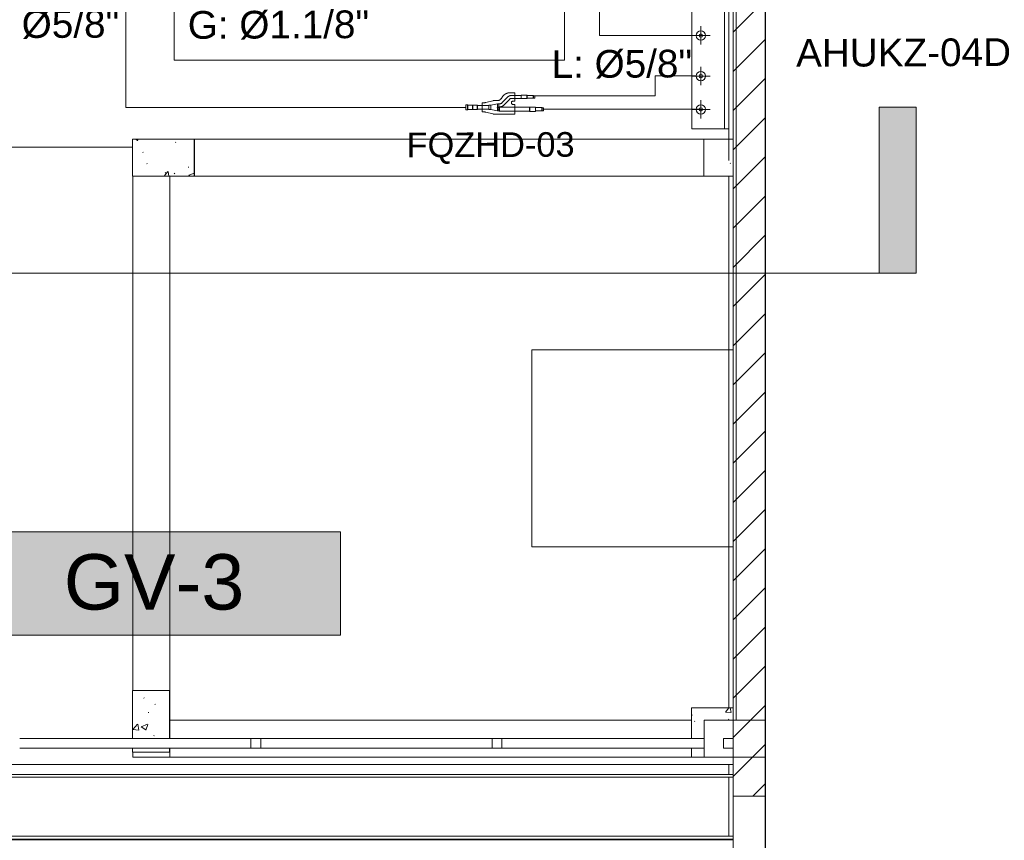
# Model space of a CAD drawing. Header units: metres. Extents: x 2.5 to 41.3, y -72.9 to -49.4.
# Tile 9 of 28: x 37.1 to 41.1, y -68.7 to -65.4. Entities that reach past the tile are written whole.
import ezdxf

# ---------------------------------------------------------------- set-up
doc = ezdxf.new("R2010")
doc.units = ezdxf.units.M
doc.linetypes.add('IMPORT-IMPORT-DASHDOT _2_', pattern=[25.4, 12.7, -6.35, 0, -6.35])
for name, color, linetype, lineweight in [('_0', 7, 'Continuous', 18), ('A-COLS', 7, 'Continuous', 18), ('A-FLOR', 7, 'Continuous', 18), ('A-GLAZ-CWMG', 7, 'Continuous', 18), ('A-ROOF', 7, 'Continuous', 18), ('A-WALL-PATT', 7, 'Continuous', 18), ('G-ANNO-SYMB', 7, 'Continuous', 9), ('I-WALL', 7, 'Continuous', 18), ('S-BEAM', 7, 'Continuous', 18), ('S-COLS', 7, 'Continuous', 18)]:
    doc.layers.add(name, color=color, linetype=linetype, lineweight=lineweight)
for name, color, linetype, lineweight, true_color in [('HVAC-RFNT', 30, 'Continuous', 18, 0xff7f00), ('LAJE TÉCNICA -FRIG_dwg', 7, 'Continuous', 18, 0x767676), ('M-EQPM-IDEN', 1, 'Continuous', 9, 0xff0000), ('TUB_FRIGO', 30, 'Continuous', 18, 0xff7f00), ('TUB_FRIGO_VRF', 30, 'Continuous', 18, 0xff7f00)]:
    doc.layers.add(name, color=color, linetype=linetype, lineweight=lineweight, true_color=true_color)
doc.styles.add('Arial', font='arial.ttf', dxfattribs={"height": 0.1})
doc.styles.add('Arial_1', font='arial.ttf', dxfattribs={"height": 0.1125})
doc.styles.add('Arial_4', font='arial.ttf', dxfattribs={"height": 0.225})
pattern_1 = [(50, (21.555, -62.9), (0.273274, -0.0239114), [0.02857, -0.31432]), (355, (21.555, -62.9), (-0.0528634, 0.286588), [0.02286, -0.25146]), (100.451, (21.578, -62.902), (0.220418, 0.2626804), [0.02429, -0.26714]), (46.184, (21.555, -62.824), (0.4066185, -0.0630575), [0.04286, -0.47149]), (96.636, (21.589, -62.829), (0.3561065, 0.371139), [0.03643, -0.4007]), (351.184, (21.555, -62.824), (0.356108, 0.371137), [0.03429, -0.37719]), (21, (21.593, -62.843), (0.2274184, -0.1533992), [0.02858, -0.31433]), (326, (21.593, -62.843), (0.0927052, 0.276284), [0.02286, -0.25146]), (71.451, (21.612, -62.856), (0.3201318, 0.1228847), [0.02429, -0.26714]), (37.5, (21.555, -62.9), (0.0046375, 0.12683267), [0.00251, -0.2459, 0.00251, -0.25276, -0.25241]), (37.5, (21.555, -62.9), (0.0046375, 0.12683267), [-0.50368, 0.00251, -0.2499]), (7.5, (21.555, -62.9), (0.1002335, 0.1502687), [0.00251, -0.14303, 0.00251, -0.24018, -0.0962]), (7.5, (21.555, -62.9), (0.1002335, 0.1502687), [-0.38824, 0.00251, -0.09369]), (327.5, (21.47, -62.9), (0.2033841, -0.0085941), [0.00251, -0.09274, 0.00251, -0.29467, -0.39433]), (327.5, (21.47, -62.9), (0.2033841, -0.0085941), [-0.39243, 0.00251, -0.39182]), (317.5, (21.432, -62.9), (0.2221916, 0.0381397), [0.00251, -0.12131, 0.00251, -0.19484, -0.28004]), (317.5, (21.432, -62.9), (0.2221916, 0.0381397), [-0.32118, 0.00251, -0.27752])]

# ---------------------------------------------------------------- blocks, each defined once
blk = doc.blocks.new('Rectangular Mullion - 30mm Square-7992605-LAJE TÉCNICA - FRIGORÍFICA')
at = {"layer": 'A-GLAZ-CWMG', "color": 253, "true_color": 0xaaaaaa}
blk.add_line((40.0373, -68.6993), (11.9115, -68.6993), dxfattribs=at)
blk = doc.blocks.new('Telhados 3 - Telhados 3-7987247-LAJE TÉCNICA - FRIGORÍFICA')
at = {"layer": 'A-ROOF', "color": 253, "true_color": 0xaaaaaa}
for p, q in [((40.0373, -68.4394), (35.2086, -68.4394)), ((40.0373, -68.4494), (35.179, -68.4494)), ((40.0373, -68.6894), (11.7373, -68.6894)), ((40.0373, -68.7021), (11.9115, -68.7021))]:
    blk.add_line(p, q, dxfattribs=at)
blk = doc.blocks.new('Rectangular Mullion - 4x4 cm - offset 2cm-8470677-LAJE TÉCNICA - FRIGORÍFICA')
at = {"layer": 'A-GLAZ-CWMG', "color": 253, "true_color": 0xaaaaaa}
for p, q in [((-0.04, 0.04), (0, 0.04)), ((-0.04, 0), (-0.04, 0.04)), ((0, 0), (-0.04, 0)), ((0, 0.04), (0, 0))]:
    blk.add_line(p, q, dxfattribs=at)
blk = doc.blocks.new('Rectangular Mullion - 4x4 cm - offset 2cm-8470662-LAJE TÉCNICA - FRIGORÍFICA')
at = {"layer": 'A-GLAZ-CWMG', "color": 253, "true_color": 0xaaaaaa}
for p, q in [((36.1586, -68.2871), (37.0983, -68.2871)), ((37.0983, -68.3271), (36.1586, -68.3271))]:
    blk.add_line(p, q, dxfattribs=at)
blk = doc.blocks.new('Rectangular Mullion - 4x4 cm - offset 2cm-V4-LAJE TÉCNICA - FRIGORÍFICA')
at = {"layer": 'A-GLAZ-CWMG', "color": 253, "true_color": 0xaaaaaa}
for p, q in [((39.0977, -68.2871), (39.9188, -68.2871)), ((39.9188, -68.3271), (39.0977, -68.3271))]:
    blk.add_line(p, q, dxfattribs=at)
blk = doc.blocks.new('Rectangular Mullion - 4x4 cm - offset 2cm-8470665-LAJE TÉCNICA - FRIGORÍFICA')
at = {"layer": 'A-GLAZ-CWMG', "color": 253, "true_color": 0xaaaaaa}
for p, q in [((0, 0.04), (0.04, 0.04)), ((0, 0), (0, 0.04)), ((0.04, 0), (0, 0)), ((0.04, 0.04), (0.04, 0))]:
    blk.add_line(p, q, dxfattribs=at)
blk = doc.blocks.new('Rectangular Mullion - 4x4 cm - offset 2cm-8470666-LAJE TÉCNICA - FRIGORÍFICA')
at = {"layer": 'A-GLAZ-CWMG', "color": 253, "true_color": 0xaaaaaa}
for p, q in [((0, 0.04), (0.04, 0.04)), ((0, 0), (0, 0.04)), ((0.04, 0), (0, 0)), ((0.04, 0.04), (0.04, 0))]:
    blk.add_line(p, q, dxfattribs=at)
blk = doc.blocks.new('4 GRE - ESCOLA DE CINEMA E AUDIOVISUAL CINE REX R07_rvt-1-LAJE TÉCNICA - FRIGORÍFICA')
at = {"layer": 'A-WALL-PATT', "true_color": 0xd4d4d4}
h = blk.add_hatch(dxfattribs=at)
h.set_pattern_fill('FP_2', color=254, style=0, pattern_type=2)
h.set_pattern_definition([(45, (21.555, -62.9), (-0.0795495, 0.0795495), [])])
h.paths.add_polyline_path([(40.0373, -68.5214), (40.1673, -68.5214), (40.1673, -51.0704), (40.0373, -51.0704), (40.0373, -67.0466)])
at = {"layer": 'S-COLS', "true_color": 0xaaaaaa}
h = blk.add_hatch(dxfattribs=at)
h.set_pattern_fill('FP_11', color=253, style=0, pattern_type=2)
h.set_pattern_definition(pattern_1)
h.paths.add_polyline_path([(37.8473, -66.0031), (37.8473, -65.8531), (37.5973, -65.8531), (37.5973, -66.0031)])
h = blk.add_hatch(dxfattribs=at)
h.set_pattern_fill('FP_11', color=253, style=0, pattern_type=2)
h.set_pattern_definition(pattern_1)
h.paths.add_polyline_path([(39.9173, -66.0031), (40.0373, -66.0031), (40.0373, -65.8531), (39.9173, -65.8531)])
h = blk.add_hatch(dxfattribs=at)
h.set_pattern_fill('FP_12', color=253, style=0, pattern_type=2)
h.set_pattern_definition([(50, (21.555, -62.9), (0.273274, -0.0239114), [0.02858, -0.31433]), (355, (21.555, -62.9), (-0.0528634, 0.286588), [0.02286, -0.25146]), (100.451, (21.578, -62.902), (0.220418, 0.2626804), [0.02429, -0.26714]), (46.184, (21.555, -62.824), (0.4066185, -0.0630575), [0.04286, -0.47149]), (96.636, (21.589, -62.829), (0.3561065, 0.371139), [0.03643, -0.4007]), (351.184, (21.555, -62.824), (0.356108, 0.371137), [0.03429, -0.37719]), (21, (21.593, -62.843), (0.2274184, -0.1533992), [0.02858, -0.31433]), (326, (21.593, -62.843), (0.092705, 0.276284), [0.02286, -0.25146]), (71.451, (21.612, -62.856), (0.3201318, 0.1228847), [0.02429, -0.26714]), (37.5, (21.555, -62.9), (0.0046375, 0.12683267), [0.00251, -0.2459, 0.00251, -0.25276, -0.25241]), (37.5, (21.555, -62.9), (0.0046375, 0.12683267), [-0.50368, 0.00251, -0.2499]), (7.5, (21.555, -62.9), (0.1002335, 0.1502687), [0.00251, -0.14303, 0.00251, -0.24018, -0.0962]), (7.5, (21.555, -62.9), (0.1002335, 0.1502687), [-0.38824, 0.00251, -0.09369]), (327.5, (21.47, -62.9), (0.2033841, -0.0085941), [0.00251, -0.09274, 0.00251, -0.29467, -0.39433]), (327.5, (21.47, -62.9), (0.2033841, -0.0085941), [-0.39243, 0.00251, -0.39182]), (317.5, (21.432, -62.9), (0.2221916, 0.0381397), [0.00251, -0.12131, 0.00251, -0.19484, -0.28003]), (317.5, (21.432, -62.9), (0.2221916, 0.0381397), [-0.32118, 0.00251, -0.27752])])
h.paths.add_polyline_path([(37.7473, -68.3428), (37.7473, -68.3271), (37.5973, -68.3271), (37.5973, -68.3428)])
h.paths.add_polyline_path([(37.5973, -68.2871), (37.7473, -68.2871), (37.7473, -68.0928), (37.5973, -68.0928)])
h = blk.add_hatch(dxfattribs=at)
h.set_pattern_fill('FP_10', color=253, style=0, pattern_type=2)
h.set_pattern_definition([(50, (21.555, -62.9), (0.273274, -0.0239114), [0.02857, -0.31432]), (355, (21.555, -62.9), (-0.0528634, 0.286588), [0.02286, -0.25146]), (100.451, (21.578, -62.902), (0.220418, 0.2626804), [0.02429, -0.26714]), (46.184, (21.555, -62.824), (0.4066185, -0.0630575), [0.04286, -0.47149]), (96.636, (21.589, -62.829), (0.3561065, 0.371139), [0.03643, -0.4007]), (351.184, (21.555, -62.824), (0.356108, 0.371137), [0.03429, -0.37719]), (21, (21.593, -62.843), (0.2274184, -0.1533992), [0.02857, -0.31432]), (326, (21.593, -62.843), (0.0927052, 0.276284), [0.02286, -0.25146]), (71.451, (21.612, -62.856), (0.3201318, 0.1228847), [0.02429, -0.26714]), (37.5, (21.555, -62.9), (0.0046375, 0.12683267), [0.00251, -0.2459, 0.00251, -0.25276, -0.25241]), (37.5, (21.555, -62.9), (0.0046375, 0.12683267), [-0.50368, 0.00251, -0.2499]), (7.5, (21.555, -62.9), (0.1002335, 0.1502687), [0.00251, -0.14303, 0.00251, -0.24018, -0.0962]), (7.5, (21.555, -62.9), (0.1002335, 0.1502687), [-0.38824, 0.00251, -0.09369]), (327.5, (21.47, -62.9), (0.2033841, -0.0085941), [0.00251, -0.09274, 0.00251, -0.29467, -0.39433]), (327.5, (21.47, -62.9), (0.2033841, -0.0085941), [-0.39243, 0.00251, -0.39182]), (317.5, (21.432, -62.9), (0.2221916, 0.0381397), [0.00251, -0.12131, 0.00251, -0.19484, -0.28004]), (317.5, (21.432, -62.9), (0.2221916, 0.0381397), [-0.32118, 0.00251, -0.27752])])
h.paths.add_polyline_path([(39.8683, -68.3629), (39.9188, -68.3629), (39.9188, -68.3271), (39.8683, -68.3271)])
h.paths.add_polyline_path([(39.8683, -68.2871), (39.9188, -68.2871), (39.9188, -68.2129), (40.0373, -68.2129), (40.0373, -68.1629), (39.8683, -68.1629), (39.8683, -68.2129)])
at = {"layer": 'A-FLOR', "color": 253, "true_color": 0xaaaaaa}
blk.add_line((35.2086, -68.3931), (40.0373, -68.3931), dxfattribs=at)
at = {"layer": 'I-WALL', "color": 253, "true_color": 0xaaaaaa}
for p, q in [((40.1673, -68.5214), (40.1673, -51.0704)), ((40.0373, -51.1954), (40.0373, -68.5214)), ((40.0373, -71.7931), (40.0373, -68.5214)), ((40.0373, -68.5214), (40.1673, -68.5214)), ((40.1673, -68.5214), (40.1673, -71.7931))]:
    blk.add_line(p, q, dxfattribs=at)
at = {"layer": 'S-COLS', "color": 253, "true_color": 0xaaaaaa}
for p, q in [((37.5973, -66.0031), (37.5973, -65.8531)), ((37.5973, -65.8531), (37.8473, -65.8531)), ((37.8473, -65.8531), (37.8473, -66.0031)), ((39.9173, -66.0031), (39.9173, -65.8531)), ((39.9173, -65.8531), (40.0373, -65.8531)), ((37.8473, -66.0031), (37.5973, -66.0031)), ((40.0373, -66.0031), (39.9173, -66.0031)), ((37.5973, -68.0928), (37.7473, -68.0928)), ((37.5973, -68.2871), (37.5973, -68.0928)), ((37.7473, -68.0928), (37.7473, -68.2871)), ((39.8683, -68.2871), (39.8683, -68.1629)), ((39.8683, -68.1629), (40.0373, -68.1629)), ((37.5973, -68.3428), (37.5973, -68.3271)), ((37.7473, -68.3271), (37.7473, -68.3428)), ((39.8683, -68.3629), (39.8683, -68.3271)), ((37.7473, -68.3428), (37.5973, -68.3428)), ((39.9188, -68.3629), (39.8683, -68.3629))]:
    blk.add_line(p, q, dxfattribs=at)
at = {"layer": 'A-GLAZ-CWMG', "color": 253, "lineweight": 18, "true_color": 0xaaaaaa}
for name, p in [('Rectangular Mullion - 4x4 cm - offset 2cm-8470662-LAJE TÉCNICA - FRIGORÍFICA', (0.9797, 0)), ('Rectangular Mullion - 4x4 cm - offset 2cm-8470662-LAJE TÉCNICA - FRIGORÍFICA', (1.9594, 0)), ('Rectangular Mullion - 4x4 cm - offset 2cm-V4-LAJE TÉCNICA - FRIGORÍFICA', (0, 0)), ('Rectangular Mullion - 30mm Square-7992605-LAJE TÉCNICA - FRIGORÍFICA', (0, 0))]:
    blk.add_blockref(name, p, dxfattribs=at)
at = {"layer": 'A-GLAZ-CWMG', "color": 253, "lineweight": 18, "true_color": 0xaaaaaa, "extrusion": (0, 0, -1), "rotation": 180}
for name, p in [('Rectangular Mullion - 4x4 cm - offset 2cm-8470665-LAJE TÉCNICA - FRIGORÍFICA', (-38.078, -68.2871)), ('Rectangular Mullion - 4x4 cm - offset 2cm-8470666-LAJE TÉCNICA - FRIGORÍFICA', (-39.0577, -68.2871)), ('Rectangular Mullion - 4x4 cm - offset 2cm-8470677-LAJE TÉCNICA - FRIGORÍFICA', (-40.0373, -68.2871))]:
    blk.add_blockref(name, p, dxfattribs=at)
at = {"layer": 'A-ROOF', "color": 253, "lineweight": 18, "true_color": 0xaaaaaa}
blk.add_blockref('Telhados 3 - Telhados 3-7987247-LAJE TÉCNICA - FRIGORÍFICA', (0, 0.0056), dxfattribs=at)
blk = doc.blocks.new('Family - P38-298747-LAJE TÉCNICA - FRIGORÍFICA')
at = {"layer": 'A-COLS', "color": 253, "true_color": 0xaaaaaa}
for p, q in [((0.1237, 0.075), (0.125, 0.075)), ((0.125, 0.075), (0.125, -0.075)), ((0.125, -0.075), (0.1237, -0.075))]:
    blk.add_line(p, q, dxfattribs=at)
blk = doc.blocks.new('Family - P38-301677-LAJE TÉCNICA - FRIGORÍFICA')
at = {"layer": 'S-COLS', "color": 253, "true_color": 0xaaaaaa}
for p, q in [((0.1237, 0.075), (0.125, 0.075)), ((0.125, 0.075), (0.125, -0.075)), ((0.125, -0.075), (0.1237, -0.075))]:
    blk.add_line(p, q, dxfattribs=at)
blk = doc.blocks.new('Family - P48-298752-LAJE TÉCNICA - FRIGORÍFICA')
at = {"layer": 'A-COLS', "color": 253, "true_color": 0xaaaaaa}
for p, q in [((0.0737, 0.125), (0.075, 0.125)), ((0.075, 0.125), (0.075, -0.0492)), ((-0.075, -0.125), (-0.075, -0.1049)), ((0.075, -0.0892), (0.075, -0.125)), ((0.075, -0.125), (-0.075, -0.125))]:
    blk.add_line(p, q, dxfattribs=at)
blk = doc.blocks.new('Family - P48-301686-LAJE TÉCNICA - FRIGORÍFICA')
at = {"layer": 'S-COLS', "color": 253, "true_color": 0xaaaaaa}
for p, q in [((0.0737, 0.125), (0.075, 0.125)), ((0.075, 0.125), (0.075, -0.0492)), ((-0.075, -0.125), (-0.075, -0.1049)), ((0.075, -0.0892), (0.075, -0.125)), ((0.075, -0.125), (-0.075, -0.125))]:
    blk.add_line(p, q, dxfattribs=at)
blk = doc.blocks.new('Family - V414-298761-LAJE TÉCNICA - FRIGORÍFICA')
at = {"layer": 'S-BEAM', "color": 253, "true_color": 0xaaaaaa}
for p, q in [((-0.075, 0.3524), (-0.075, -0.3524)), ((-0.075, -0.3524), (-0.0566, -0.3524))]:
    blk.add_line(p, q, dxfattribs=at)
blk = doc.blocks.new('Family - V414-298767-LAJE TÉCNICA - FRIGORÍFICA')
at = {"layer": 'S-BEAM', "color": 253, "true_color": 0xaaaaaa}
for p, q in [((-0.0566, 0.4), (-0.075, 0.4)), ((-0.075, 0.4), (-0.075, -0.4)), ((-0.075, -0.4), (-0.0566, -0.4))]:
    blk.add_line(p, q, dxfattribs=at)
blk = doc.blocks.new('Family - V414-298769-LAJE TÉCNICA - FRIGORÍFICA')
at = {"layer": 'S-BEAM', "color": 253, "true_color": 0xaaaaaa}
for p, q in [((-0.0566, 0.3275), (-0.075, 0.3275)), ((-0.075, 0.3275), (-0.075, -0.3274))]:
    blk.add_line(p, q, dxfattribs=at)
blk = doc.blocks.new('Family - L407-298779-LAJE TÉCNICA - FRIGORÍFICA')
at = {"layer": 'A-FLOR', "color": 253, "true_color": 0xaaaaaa}
for p, q in [((-1.1352, -1.1049), (-1.1352, 1.1049)), ((-1.0364, 1.1049), (1.1351, 1.1049)), ((1.1351, 1.1049), (1.1351, 0.4)), ((1.1351, 0.4), (0.3351, 0.4)), ((0.3351, 0.4), (0.3351, -0.4)), ((0.3351, -0.4), (1.1351, -0.4)), ((1.1351, -0.4), (1.1351, -1.0549)), ((0.9845, -1.1049), (-1.1352, -1.1049))]:
    blk.add_line(p, q, dxfattribs=at)
blk = doc.blocks.new('Family - V407-298795-LAJE TÉCNICA - FRIGORÍFICA')
at = {"layer": 'S-BEAM', "color": 253, "true_color": 0xaaaaaa}
for p, q in [((-1.035, 0.075), (-1.035, -0.075)), ((1.0337, 0.075), (-1.035, 0.075)), ((1.0337, -0.075), (-1.035, -0.075))]:
    blk.add_line(p, q, dxfattribs=at)
blk = doc.blocks.new('Family - V412-298809-LAJE TÉCNICA - FRIGORÍFICA')
at = {"layer": 'S-BEAM', "color": 253, "true_color": 0xaaaaaa}
for p, q in [((-0.075, 1.0549), (-0.075, -1.0348)), ((0.075, 1.0549), (0.075, -1.0549)), ((0.0737, -1.0549), (0.075, -1.0549))]:
    blk.add_line(p, q, dxfattribs=at)
blk = doc.blocks.new('Family - V409-298849-LAJE TÉCNICA - FRIGORÍFICA')
at = {"layer": 'S-BEAM', "color": 253, "true_color": 0xaaaaaa}
for p, q in [((-1.0601, 0.075), (-1.0601, 0.0008)), ((1.0595, 0.075), (-1.0601, 0.075)), ((-1.0601, -0.0392), (-1.0601, -0.075)), ((1.0595, -0.075), (-1.0601, -0.075))]:
    blk.add_line(p, q, dxfattribs=at)
blk = doc.blocks.new('Family - V504-298899-LAJE TÉCNICA - FRIGORÍFICA')
at = {"layer": 'S-BEAM', "color": 253, "true_color": 0xaaaaaa}
for p, q in [((-0.06, 2.1332), (-0.06, -2.1332)), ((0.06, -2.1332), (0.06, 2.1332)), ((-0.06, -2.1332), (0.06, -2.1332))]:
    blk.add_line(p, q, dxfattribs=at)
blk = doc.blocks.new('Family - P49-298913-LAJE TÉCNICA - FRIGORÍFICA')
at = {"layer": 'S-COLS', "color": 253, "true_color": 0xaaaaaa}
for p, q in [((0.125, 0.075), (-0.125, 0.075)), ((-0.125, 0.075), (-0.125, -0.075)), ((0.125, -0.075), (0.125, 0.075)), ((-0.125, -0.075), (0.125, -0.075))]:
    blk.add_line(p, q, dxfattribs=at)
blk = doc.blocks.new('Family - P49-301711-LAJE TÉCNICA - FRIGORÍFICA')
at = {"layer": 'S-COLS', "color": 253, "true_color": 0xaaaaaa}
for p, q in [((0.125, 0.075), (-0.125, 0.075)), ((-0.125, 0.075), (-0.125, -0.075)), ((0.125, -0.075), (0.125, 0.075)), ((-0.125, -0.075), (0.125, -0.075))]:
    blk.add_line(p, q, dxfattribs=at)
blk = doc.blocks.new('Family - V341-300042-LAJE TÉCNICA - FRIGORÍFICA')
at = {"layer": 'S-BEAM', "color": 253, "true_color": 0xaaaaaa}
for p, q in [((0.075, 1.6151), (0.075, -1.6151)), ((-0.075, 1.5849), (-0.075, 1.5442)), ((-0.075, 1.5342), (-0.075, 1.2942)), ((-0.075, 1.2816), (-0.075, 1.2787)), ((0.0734, -1.6151), (0.075, -1.6151))]:
    blk.add_line(p, q, dxfattribs=at)
blk = doc.blocks.new('Family - L317-300126-LAJE TÉCNICA - FRIGORÍFICA')
at = {"layer": 'A-FLOR', "color": 253, "true_color": 0xaaaaaa}
for p, q in [((2.4051, 1.6099), (2.4051, 1.5692)), ((-2.4051, 1.3192), (-2.4051, 1.5592)), ((2.4051, 1.5592), (2.4051, 1.3192)), ((-2.4051, 1.3037), (-2.4051, 1.3066)), ((2.4051, 1.3066), (2.4051, 1.3037))]:
    blk.add_line(p, q, dxfattribs=at)
blk = doc.blocks.new('ESTRUTURAL CINE REX _011_IFC-1-LAJE TÉCNICA - FRIGORÍFICA')
at = {"layer": 'A-COLS', "color": 253, "lineweight": 18, "true_color": 0xaaaaaa}
for name, p in [('Family - P38-301677-LAJE TÉCNICA - FRIGORÍFICA', (37.7236, -65.9281)), ('Family - P48-301686-LAJE TÉCNICA - FRIGORÍFICA', (37.6736, -68.2379)), ('Family - P49-301711-LAJE TÉCNICA - FRIGORÍFICA', (40.0438, -68.2879))]:
    blk.add_blockref(name, p, dxfattribs=at)
at = {"layer": 'A-FLOR', "color": 253, "lineweight": 18, "true_color": 0xaaaaaa}
for name, p in [('Family - L407-298779-LAJE TÉCNICA - FRIGORÍFICA', (38.8838, -67.108)), ('Family - L317-300126-LAJE TÉCNICA - FRIGORÍFICA', (37.6138, -70.003))]:
    blk.add_blockref(name, p, dxfattribs=at)
at = {"layer": 'S-BEAM', "color": 253, "lineweight": 18, "true_color": 0xaaaaaa}
for name, p in [('Family - V504-298899-LAJE TÉCNICA - FRIGORÍFICA', (40.1089, -66.0797)), ('Family - V407-298795-LAJE TÉCNICA - FRIGORÍFICA', (38.8836, -65.9281)), ('Family - V412-298809-LAJE TÉCNICA - FRIGORÍFICA', (37.6736, -67.058)), ('Family - V414-298761-LAJE TÉCNICA - FRIGORÍFICA', (40.0939, -66.3556)), ('Family - V414-298767-LAJE TÉCNICA - FRIGORÍFICA', (40.0939, -67.108)), ('Family - V414-298769-LAJE TÉCNICA - FRIGORÍFICA', (40.0939, -67.8355)), ('Family - V409-298849-LAJE TÉCNICA - FRIGORÍFICA', (38.8087, -68.2879)), ('Family - V341-300042-LAJE TÉCNICA - FRIGORÍFICA', (40.0939, -69.978))]:
    blk.add_blockref(name, p, dxfattribs=at)
at = {"layer": 'S-COLS', "color": 253, "lineweight": 18, "true_color": 0xaaaaaa}
for name, p in [('Family - P38-298747-LAJE TÉCNICA - FRIGORÍFICA', (37.7236, -65.9281)), ('Family - P48-298752-LAJE TÉCNICA - FRIGORÍFICA', (37.6736, -68.2379)), ('Family - P49-298913-LAJE TÉCNICA - FRIGORÍFICA', (40.0438, -68.2879))]:
    blk.add_blockref(name, p, dxfattribs=at)
blk = doc.blocks.new('LAJE TÉCNICA -FRIG_dwg_HVAC_CENTRO DE EVENTOS JCF_01 - 19 - REDE FRIGORÍFICA - LAJE TÉCNICA_dwg_AHUKZ04D E 05D-3651873-LAJE TÉCNICA - FRIGORÍFICA-1155278-LAJE TÉCNICA - FRIGORÍFICA')
at = {"layer": '_0', "color": 1, "true_color": 0xff0000}
for p, q in [((-22719.4034, 5043.867), (-22719.7534, 5043.867)), ((-22719.7534, 5043.717), (-22719.4034, 5043.717))]:
    blk.add_line(p, q, dxfattribs=at)
at = {"layer": '_0', "color": 2, "true_color": 0xffff00}
for p, q in [((-22719.668, 5043.7155), (-22719.668, 5043.7906)), ((-22719.368, 5043.7155), (-22719.368, 5043.7906)), ((-22719.233, 5043.7155), (-22719.233, 5043.7906)), ((-22719.7061, 5043.753), (-22719.631, 5043.753)), ((-22719.5711, 5043.753), (-22719.496, 5043.753)), ((-22719.4061, 5043.753), (-22719.331, 5043.753)), ((-22719.2711, 5043.753), (-22719.196, 5043.753))]:
    blk.add_line(p, q, dxfattribs=at)
at = {"layer": '_0', "color": 1, "true_color": 0xff0000, "flags": 128}
blk.add_lwpolyline([(-22719.7549, 5043.867), (-22719.1534, 5043.867), (-22719.1534, 5043.8496), (-22719.7549, 5043.8496)], close=True, dxfattribs=at)
blk.add_lwpolyline([(-22719.7534, 5043.8496), (-22719.7534, 5043.717), (-22719.1534, 5043.717), (-22719.1534, 5043.8496)], dxfattribs=at)
at = {"layer": '_0', "color": 2, "true_color": 0xffff00, "flags": 128}
blk.add_lwpolyline([(-22719.533, 5043.7906), (-22719.533, 5043.7155)], close=True, dxfattribs=at)
at = {"layer": '_0', "color": 1, "true_color": 0xff0000}
for centre, radius in [((-22719.668, 5043.753), 0.019), ((-22719.668, 5043.753), 0.00685), ((-22719.533, 5043.753), 0.019), ((-22719.533, 5043.753), 0.00685), ((-22719.368, 5043.753), 0.019), ((-22719.368, 5043.753), 0.00685), ((-22719.233, 5043.753), 0.019), ((-22719.233, 5043.753), 0.00685)]:
    blk.add_circle(centre, radius, dxfattribs=at)
blk = doc.blocks.new('LAJE TÉCNICA -FRIG_dwg_HVAC_CENTRO DE EVENTOS JCF_01 - 19 - REDE FRIGORÍFICA - LAJE TÉCNICA_dwg_A$C6C196F98-3651875-LAJE TÉCNICA - FRIGORÍFICA-1155279-LAJE TÉCNICA - FRIGORÍFICA')
at = {"layer": 'HVAC-RFNT'}
for p, q in [((-0.4352, 0.0756), (-0.4352, 0.0585)), ((-0.3936, 0.0566), (-0.3936, 0.0775)), ((-0.358, 0.0566), (-0.358, 0.0775)), ((-0.4485, 0.0013), (-0.4485, -0.0259)), ((-0.4125, -0.0259), (-0.4125, 0.0013)), ((-0.2178, -0.0252), (-0.2178, 0.0002)), ((-0.2038, 0.0021), (-0.2038, 0.0229)), ((-0.2038, 0.0028), (-0.2038, 0.0218)), ((-0.161, 0.0127), (-0.161, -0.0127)), ((-0.0735, -0.0134), (-0.0735, 0.0138)), ((-0.0436, -0.0146), (-0.0436, 0.0146)), ((-0.0106, -0.0157), (-0.0106, 0.0157)), ((-0.4902, -0.0017), (-0.4902, -0.0229)), ((-0.2155, -0.0218), (-0.2155, -0.0028)), ((-0.2136, -0.0017), (-0.2038, -0.0017)), ((-0.0754, -0.0127), (-0.1492, -0.0127))]:
    blk.add_line(p, q, dxfattribs=at)
at = {"layer": 'HVAC-RFNT', "color": 251, "true_color": 0x656565}
blk.add_line((-0.3167, -0.0434), (-0.1811, -0.0434), dxfattribs=at)
at = {"layer": 'HVAC-RFNT', "linetype": 'IMPORT-IMPORT-DASHDOT _2_'}
blk.add_line((-0.2136, -0.0123), (-0.2038, -0.0123), dxfattribs=at)
at = {"layer": 'HVAC-RFNT', "flags": 128}
for points in [[(-0.4375, 0.0597), (-0.4455, 0.0597), (-0.4455, 0.0748), (-0.4375, 0.0748)], [(-0.3959, 0.0756), (-0.4364, 0.0756), (-0.4375, 0.0748), (-0.4375, 0.0597), (-0.4364, 0.0585), (-0.3959, 0.0585), (-0.3959, 0.0756), (-0.3947, 0.0775), (-0.3568, 0.0775), (-0.3561, 0.0767)], [(-0.3561, 0.0578), (-0.3561, 0.0767), (-0.2962, 0.0767), (-0.2943, 0.0767), (-0.2921, 0.0763), (-0.2902, 0.0763), (-0.2883, 0.076), (-0.2864, 0.0752), (-0.2845, 0.0748), (-0.2826, 0.0741), (-0.2807, 0.0733), (-0.2788, 0.0725), (-0.2769, 0.0718), (-0.2754, 0.0706), (-0.2735, 0.0695), (-0.272, 0.0684), (-0.2705, 0.0669), (-0.269, 0.0657), (-0.2674, 0.0642), (-0.2337, 0.0286), (-0.2322, 0.0271), (-0.2303, 0.0256), (-0.2288, 0.0244), (-0.2269, 0.0237), (-0.225, 0.0229), (-0.2227, 0.0225), (-0.2208, 0.0222), (-0.2186, 0.0218), (-0.2136, 0.0218)], [(-0.2136, -0.0028), (-0.2155, -0.0028), (-0.2167, 0.0002), (-0.4106, 0.0002), (-0.4118, 0.0013), (-0.4493, 0.0013), (-0.4504, -0.0017)], [(-0.2136, -0.0218), (-0.2155, -0.0218), (-0.2167, -0.0252), (-0.4106, -0.0252), (-0.4106, 0.0002)], [(-0.2136, 0.0028), (-0.2186, 0.0028), (-0.2208, 0.0028), (-0.2227, 0.0032), (-0.2246, 0.0036), (-0.2269, 0.004), (-0.2288, 0.0044), (-0.2307, 0.0047), (-0.2326, 0.0055), (-0.2345, 0.0063), (-0.236, 0.007), (-0.2379, 0.0081), (-0.2398, 0.0089), (-0.2413, 0.01), (-0.2428, 0.0112), (-0.2447, 0.0127), (-0.2458, 0.0138), (-0.2474, 0.0153), (-0.2815, 0.0513), (-0.283, 0.0525), (-0.2845, 0.054), (-0.2864, 0.0551), (-0.2883, 0.0559), (-0.2902, 0.0566), (-0.2921, 0.0574), (-0.2943, 0.0574), (-0.2962, 0.0578), (-0.3561, 0.0578), (-0.3568, 0.0566), (-0.3947, 0.0566), (-0.3959, 0.0585)], [(-0.2136, 0.0021), (-0.2038, 0.0021), (-0.2023, 0.0013), (-0.2019, 0.0002), (-0.2023, -0.0013), (-0.2038, -0.0017), (-0.2038, -0.0229), (-0.161, -0.0138), (-0.161, 0.0138), (-0.2038, 0.0229), (-0.2136, 0.0229), (-0.2136, -0.0229), (-0.2038, -0.0229)], [(-0.161, -0.0138), (-0.1492, -0.0138), (-0.1492, 0.0138), (-0.161, 0.0138)], [(-0.1492, 0.0127), (-0.0754, 0.0127), (-0.0746, 0.0138), (-0.0455, 0.0138), (-0.0455, -0.0134)], [(-0.0455, 0.0138), (-0.0447, 0.0146), (-0.0129, 0.0146), (-0.0129, -0.0146), (-0.0447, -0.0146), (-0.0455, -0.0134), (-0.0746, -0.0134), (-0.0754, -0.0127), (-0.0754, 0.0127)], [(-0.0129, 0.0146), (-0.0117, 0.0157), (0, 0.0157), (0, -0.0157), (-0.0117, -0.0157), (-0.0129, -0.0146)], [(-0.4921, -0.0036), (-0.5, -0.0036), (-0.5, -0.0214), (-0.4921, -0.0214), (-0.4913, -0.0229), (-0.4504, -0.0229), (-0.4493, -0.0259), (-0.4118, -0.0259), (-0.4106, -0.0252)], [(-0.4504, -0.0229), (-0.4504, -0.0017), (-0.4913, -0.0017), (-0.4921, -0.0036), (-0.4921, -0.0214)]]:
    blk.add_lwpolyline(points, dxfattribs=at)
at = {"layer": 'HVAC-RFNT', "color": 251, "linetype": 'IMPORT-IMPORT-DASHDOT _2_', "true_color": 0x656565, "flags": 128}
blk.add_lwpolyline([(-0.1811, -0.0434), (-0.1792, -0.043), (-0.1773, -0.043), (-0.1758, -0.0426), (-0.1739, -0.0422), (-0.1296, -0.0309), (-0.1277, -0.0305), (-0.1258, -0.0301), (-0.1239, -0.0297), (-0.122, -0.0297), (-0.1057, -0.0297), (-0.1057, 0.0297), (-0.122, 0.0297), (-0.1239, 0.0297), (-0.1258, 0.0301), (-0.1277, 0.0305), (-0.1296, 0.0309), (-0.1739, 0.0422), (-0.1758, 0.0426), (-0.1773, 0.043), (-0.1792, 0.0434), (-0.1811, 0.0434), (-0.2038, 0.0434), (-0.2053, 0.0434), (-0.2072, 0.0434), (-0.2087, 0.0438), (-0.2106, 0.0441), (-0.2121, 0.0445), (-0.2136, 0.0449), (-0.2155, 0.0456), (-0.2171, 0.0464), (-0.2186, 0.0472), (-0.2201, 0.0483), (-0.2212, 0.0491), (-0.2227, 0.0502), (-0.2239, 0.0513), (-0.225, 0.0525), (-0.2265, 0.054), (-0.2273, 0.0551), (-0.2398, 0.0714), (-0.2409, 0.0729), (-0.2417, 0.0741), (-0.2428, 0.0752), (-0.244, 0.0763), (-0.2451, 0.0775), (-0.2462, 0.079), (-0.2477, 0.0797), (-0.2489, 0.0809), (-0.25, 0.082), (-0.2515, 0.0831), (-0.2527, 0.0839), (-0.2542, 0.0847), (-0.2553, 0.0858), (-0.2568, 0.0866), (-0.2583, 0.0873), (-0.2599, 0.0881), (-0.261, 0.0888), (-0.2625, 0.0896), (-0.264, 0.09), (-0.2655, 0.0907), (-0.2671, 0.0911), (-0.2686, 0.0915), (-0.2705, 0.0922), (-0.272, 0.0926), (-0.2735, 0.093), (-0.275, 0.093), (-0.2769, 0.0934), (-0.2784, 0.0938), (-0.2799, 0.0938), (-0.2818, 0.0938), (-0.2833, 0.0941), (-0.2849, 0.0941), (-0.3167, 0.0941), (-0.3167, 0.0403), (-0.3046, 0.0403), (-0.3034, 0.0403), (-0.3027, 0.04), (-0.3004, 0.0396), (-0.2985, 0.0384), (-0.297, 0.0369), (-0.2955, 0.0354), (-0.2947, 0.0335), (-0.294, 0.0316), (-0.294, 0.0305), (-0.294, 0.0294), (-0.294, 0.0282), (-0.294, 0.0271), (-0.2947, 0.0252), (-0.2955, 0.0233), (-0.297, 0.0218), (-0.2985, 0.0203), (-0.3004, 0.0191), (-0.3027, 0.0188), (-0.3034, 0.0184), (-0.3046, 0.0184), (-0.3167, 0.0184), (-0.3167, -0.0434)], dxfattribs=at)
blk = doc.blocks.new('LAJE TÉCNICA -FRIG_dwg-1114779-LAJE TÉCNICA - FRIGORÍFICA')
at = {"layer": 'A-FLOR', "color": 253, "true_color": 0x999999}
blk.add_line((18.4648, -2.9238), (18.4648, -1.0178), dxfattribs=at)
at = {"layer": 'TUB_FRIGO'}
blk.add_line((17.7109, -2.7161), (18.3439, -2.7161), dxfattribs=at)
at = {"layer": 'TUB_FRIGO', "color": 5, "true_color": 0x0000ff, "flags": 128}
blk.add_lwpolyline([(16.2112, -2.0961), (16.2112, -2.5161), (17.7963, -2.5161), (17.7963, 5.136), (14.4524, 5.136), (14.4524, 9.1326), (14.8286, 9.1326)], dxfattribs=at)
at = {"layer": 'TUB_FRIGO', "flags": 128}
for points in [[(16.0149, -2.0961), (16.0149, -2.7082), (17.3954, -2.7082)], [(17.9385, -2.1159), (17.9385, -2.417), (18.3318, -2.417)], [(18.3318, -2.5806), (18.1765, -2.5806), (18.1655, -2.5806), (18.1655, -2.661), (17.6765, -2.661)]]:
    blk.add_lwpolyline(points, dxfattribs=at)
at = {"rotation": 269.9984314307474}
blk.add_blockref('LAJE TÉCNICA -FRIG_dwg_HVAC_CENTRO DE EVENTOS JCF_01 - 19 - REDE FRIGORÍFICA - LAJE TÉCNICA_dwg_AHUKZ04D E 05D-3651873-LAJE TÉCNICA - FRIGORÍFICA-1155278-LAJE TÉCNICA - FRIGORÍFICA', (-5026.0242, -22721.8114), dxfattribs=at)
at = {"extrusion": (0, 0, -1), "xscale": 0.6310854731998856, "yscale": 0.6310854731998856, "zscale": -0.6310854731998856}
blk.add_blockref('LAJE TÉCNICA -FRIG_dwg_HVAC_CENTRO DE EVENTOS JCF_01 - 19 - REDE FRIGORÍFICA - LAJE TÉCNICA_dwg_A$C6C196F98-3651875-LAJE TÉCNICA - FRIGORÍFICA-1155279-LAJE TÉCNICA - FRIGORÍFICA', (-17.3954, -2.7082), dxfattribs=at)
at = {"layer": 'TUB_FRIGO', "color": 7, "insert": (17.4963, -2.81), "char_height": 0.1, "width": 0.814133, "attachment_point": 2, "rotation": 0.2292, "line_spacing_factor": 0.941778, "style": 'Arial'}
blk.add_mtext('FQZHD-03', dxfattribs=at)
at = {"layer": 'TUB_FRIGO_VRF', "color": 7, "char_height": 0.1125, "rotation": 0.2292, "line_spacing_factor": 0.941778, "style": 'Arial_1'}
for s, insert, width, attachment_point in [('L: Ø5/8"', (15.4165, -2.3146), 0.683149, 1), ('G: Ø1.1/8"', (16.266, -2.3173), 0.881482, 1), ('AHUKZ-04D', (19.1741, -2.4291), 1.041251, 2), ('L: Ø5/8"', (17.7442, -2.4762), 0.683149, 1)]:
    blk.add_mtext(s, dxfattribs=dict(at, insert=insert, width=width, attachment_point=attachment_point))
blk = doc.blocks.new('Corte - M_Final do corte - Preenchido-28045-LAJE TÉCNICA - FRIGORÍFICA')
at = {"layer": 'G-ANNO-SYMB'}
blk.add_hatch(color=256, dxfattribs=at).paths.add_polyline_path([(0, 0.009), (0, 0), (-0.002, 0), (-0.002, 0.009)])
for p, q in [((0, 0.009), (-0.002, 0.009)), ((-0.002, 0.009), (-0.002, 0)), ((0, 0), (0, 0.009)), ((-0.002, 0), (0, 0))]:
    blk.add_line(p, q, dxfattribs=at)
blk = doc.blocks.new('M_Identificador de equipamento mecânico_BTS - Em caixas-817025-LAJE TÉCNICA - FRIGORÍFICA')
at = {"layer": 'M-EQPM-IDEN', "true_color": 0xf5f5f5}
blk.add_hatch(color=7, dxfattribs=at).paths.add_polyline_path([(0.01, 0.0028), (0.01, -0.0028), (-0.01, -0.0028), (-0.01, 0.0028)])
at = {"layer": 'M-EQPM-IDEN'}
for p, q in [((0.01, 0.0028), (-0.01, 0.0028)), ((-0.01, 0.0028), (-0.01, -0.0028)), ((-0.01, 0.0028), (0.01, 0.0028)), ((-0.01, -0.0028), (-0.01, 0.0028)), ((0.01, -0.0028), (0.01, 0.0028)), ((0.01, 0.0028), (0.01, -0.0028)), ((-0.01, -0.0028), (0.01, -0.0028)), ((0.01, -0.0028), (-0.01, -0.0028))]:
    blk.add_line(p, q, dxfattribs=at)

msp = doc.modelspace()

# ---------------------------------------------------------------- linework, layer by layer
at = {"layer": 'A-FLOR', "color": 253, "true_color": 0xaaaaaa}
for p, q in [((40.0198, -65.8531), (40.0198, -63.9465)), ((35.2086, -65.8848), (37.5973, -65.8848))]:
    msp.add_line(p, q, dxfattribs=at)
at = {"layer": 'G-ANNO-SYMB'}
msp.add_line((4.1178, -66.3976), (40.6306, -66.3976), dxfattribs=at)

# ---------------------------------------------------------------- block references
at = {"lineweight": 5}
for name in ['4 GRE - ESCOLA DE CINEMA E AUDIOVISUAL CINE REX R07_rvt-1-LAJE TÉCNICA - FRIGORÍFICA', 'ESTRUTURAL CINE REX _011_IFC-1-LAJE TÉCNICA - FRIGORÍFICA']:
    msp.add_blockref(name, (0, 0), dxfattribs=at)
at = {"layer": 'G-ANNO-SYMB', "extrusion": (0, 0, -1), "xscale": 74.99999999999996, "yscale": 74.99999999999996, "zscale": 74.99999999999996}
msp.add_blockref('Corte - M_Final do corte - Preenchido-28045-LAJE TÉCNICA - FRIGORÍFICA', (-40.6306, -66.3976), dxfattribs=at)
at = {"layer": 'LAJE TÉCNICA -FRIG_dwg', "color": 7}
msp.add_blockref('LAJE TÉCNICA -FRIG_dwg-1114779-LAJE TÉCNICA - FRIGORÍFICA', (21.555, -63.0153), dxfattribs=at)
at = {"layer": 'M-EQPM-IDEN', "xscale": 74.99999999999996, "yscale": 74.99999999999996, "zscale": 74.99999999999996}
msp.add_blockref('M_Identificador de equipamento mecânico_BTS - Em caixas-817025-LAJE TÉCNICA - FRIGORÍFICA', (37.6924, -67.6572), dxfattribs=at)

# ---------------------------------------------------------------- texts
at = {"layer": 'M-EQPM-IDEN', "color": 7, "insert": (37.3175, -67.5385), "char_height": 0.225, "width": 0.901898, "attachment_point": 1, "style": 'Arial_4'}
msp.add_mtext('GV-3', dxfattribs=at)

doc.saveas('drawing.dxf')
